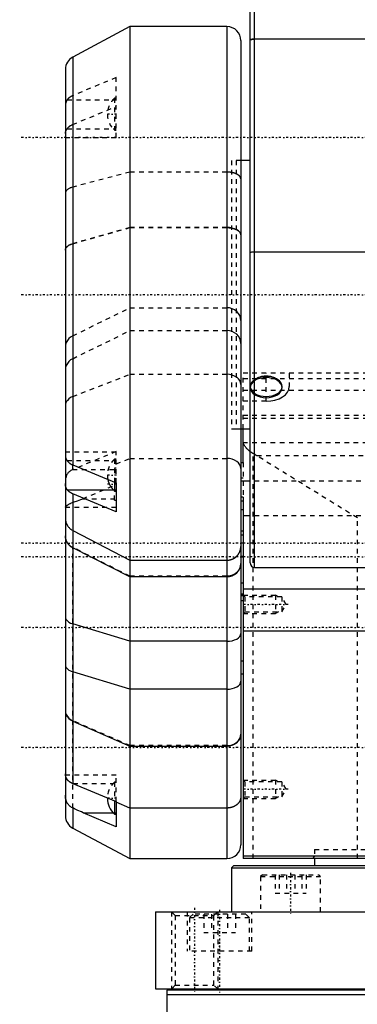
# Model space of a CAD drawing. Extents: x -109 to 109, y -1 to 737.
# Tile 2 of 12: x -109 to -36, y 166 to 380. Entities that reach past the tile are written whole.
import ezdxf

# ---------------------------------------------------------------- set-up
doc = ezdxf.new("R2010")
doc.units = 0
doc.linetypes.add('CENTER', pattern=[1.5, 0.45, -0.5, 0.05, -0.5])
doc.linetypes.add('DASHED', pattern=[2, 1, -1])
for name, color, linetype in [('AM_0', 7, 'CONTINUOUS'), ('AM_3', 7, 'DASHED'), ('AM_7', 7, 'CENTER')]:
    doc.layers.add(name, color=color, linetype=linetype)

msp = doc.modelspace()

# ---------------------------------------------------------------- linework, layer by layer
at = {"layer": 'AM_0', "color": 7, "linetype": 'CONTINUOUS'}
for p, q in [((-58, 261), (-58, 412)), ((-59, 262), (-59, 408.08)), ((-85, 378), (-97.41, 371.4)), ((-64, 378), (-85, 378)), ((-85, 378), (-85, 198)), ((-64, 378), (-64, 198)), ((-61, 375), (-61, 201)), ((58, 375.29), (-58, 375.29)), ((-97.41, 371.4), (-97.41, 283.18)), ((-99, 368.75), (-99, 207.25)), ((-59, 349), (-61, 349)), ((58, 329.23), (-58, 329.23)), ((-61, 291), (-59, 291)), ((-60.5, 283.68), (-60.5, 291)), ((-61, 283.68), (-60.5, 283.68)), ((-97.41, 283.18), (-88, 279.28)), ((-88.34, 279.42), (-88.34, 277.51)), ((-88, 279.28), (-88, 273.02)), ((-59, 279.68), (-61, 279.68)), ((-98.59, 277.81), (-88.66, 277.81)), ((-88.34, 277.51), (-88, 277.51)), ((-97.41, 276.93), (-97.41, 214.26)), ((-88, 273.02), (-97.41, 276.93)), ((-60.5, 276.23), (-61, 276.23)), ((-60.5, 276.23), (-60.5, 198)), ((-59, 272.18), (-60.5, 272.18)), ((-97.41, 269.01), (-85, 262.56)), ((-60.5, 267.95), (-61, 267.95)), ((-85, 258.99), (-97.41, 265.23)), ((-85, 262.56), (-64, 262.56)), ((-58, 261), (58, 261)), ((-64, 258.99), (-85, 258.99)), ((-60.5, 257.58), (-61, 257.58)), ((60.5, 256.27), (-60.5, 256.27)), ((-61, 255.12), (-60.5, 255.12)), ((-85, 245.01), (-97.41, 248.79)), ((60.5, 247.19), (-60.5, 247.19)), ((-64, 245.01), (-85, 245.01)), ((-60.5, 240.7), (-61, 240.7)), ((-85, 234.64), (-97.41, 238.42)), ((-61, 238), (-60.5, 238)), ((-64, 234.64), (-85, 234.64)), ((-97.41, 227.76), (-85, 222.36)), ((-85, 222.36), (-64, 222.36)), ((-97.41, 214.26), (-88, 210.37)), ((-97.41, 208.95), (-97.41, 204.6)), ((-88.34, 210.51), (-88.34, 207.62)), ((-88, 210.37), (-88, 204.9)), ((-85, 208.94), (-88, 210.21)), ((-64, 208.94), (-85, 208.94)), ((-95.15, 207.92), (-88.66, 207.92)), ((-88, 204.9), (-95.15, 207.92)), ((-88.34, 207.62), (-88, 207.62)), ((-97.41, 204.6), (-85, 198)), ((-10.43, 198.5), (-60.5, 198.5)), ((-85, 198), (-64, 198)), ((-62.5, 196.5), (-63, 196)), ((-63, 196), (-63, 186.5)), ((-63, 196), (-2, 196)), ((-62.5, 196.5), (-2, 196.5)), ((85, 198), (-60.5, 198)), ((-45, 198), (-45, 196.5)), ((-79.5, 186.5), (-79.5, 169.8)), ((-79.5, 186.5), (79.5, 186.5)), ((-79.5, 169.8), (79.5, 169.8)), ((-77, 169.5), (-77, 145)), ((77, 169.5), (-77, 169.5)), ((77, 168.5), (-77, 168.5)), ((-69.59, 169.8), (-69.59, 169.5)), ((-69.59, 169.8), (-69.59, 169.5)), ((-61.59, 169.5), (-61.59, 169.8))]:
    msp.add_line(p, q, dxfattribs=at)
for points in [[(-58, 375.29), (-58.2, 375.28), (-58.38, 375.27), (-58.56, 375.26), (-58.71, 375.24), (-58.83, 375.22), (-58.92, 375.19), (-58.98, 375.16), (-59, 375.13)], [(-58, 329.23), (-58.2, 329.23), (-58.38, 329.22), (-58.56, 329.2), (-58.71, 329.18), (-58.83, 329.16), (-58.92, 329.13), (-58.98, 329.1), (-59, 329.07)], [(-99, 267.74), (-98.95, 267.23), (-98.81, 266.74), (-98.57, 266.28), (-98.25, 265.86), (-97.86, 265.51), (-97.41, 265.23)], [(-64, 258.99), (-63.41, 259.05), (-62.85, 259.21), (-62.33, 259.47), (-61.88, 259.83), (-61.51, 260.26), (-61.23, 260.75), (-61.06, 261.28), (-61, 261.83)], [(-99, 250.31), (-98.95, 250), (-98.81, 249.7), (-98.57, 249.42), (-98.25, 249.17), (-97.86, 248.96), (-97.41, 248.79)], [(-64, 245.01), (-63.41, 245.04), (-62.85, 245.14), (-62.33, 245.3), (-61.88, 245.51), (-61.51, 245.77), (-61.23, 246.07), (-61.06, 246.39), (-61, 246.73)], [(-99, 239.94), (-98.95, 239.63), (-98.81, 239.33), (-98.57, 239.05), (-98.25, 238.8), (-97.86, 238.59), (-97.41, 238.42)], [(-64, 234.64), (-63.41, 234.67), (-62.85, 234.77), (-62.33, 234.93), (-61.88, 235.14), (-61.51, 235.4), (-61.23, 235.7), (-61.06, 236.02), (-61, 236.36)], [(-99, 229.93), (-98.95, 229.49), (-98.81, 229.06), (-98.57, 228.67), (-98.25, 228.31), (-97.86, 228), (-97.41, 227.76)], [(-64, 222.36), (-63.41, 222.4), (-62.85, 222.54), (-62.33, 222.77), (-61.88, 223.08), (-61.51, 223.45), (-61.23, 223.87), (-61.06, 224.33), (-61, 224.81)]]:
    msp.add_lwpolyline(points, dxfattribs=at)
for points in [[(-99, 285.1, 0), (-99, 285.07, 0), (-99, 285.02, 0), (-98.99, 284.97, 0), (-98.99, 284.95, 0), (-98.99, 284.92, 0), (-98.98, 284.87, 0), (-98.96, 284.82, 0), (-98.95, 284.76, 0), (-98.93, 284.71, 0), (-98.91, 284.65, 0), (-98.9, 284.63, 0), (-98.89, 284.6, 0), (-98.87, 284.54, 0), (-98.84, 284.48, 0), (-98.82, 284.43, 0), (-98.78, 284.37, 0), (-98.75, 284.31, 0), (-98.73, 284.28, 0), (-98.72, 284.25, 0), (-98.68, 284.19, 0), (-98.64, 284.14, 0), (-98.62, 284.11, 0)], [(-98.62, 284.11, 0), (-98.6, 284.07, 0), (-98.55, 284.01, 0), (-98.49, 283.95, 0), (-98.47, 283.91, 0), (-98.44, 283.88, 0), (-98.38, 283.82, 0), (-98.32, 283.76, 0), (-98.26, 283.71, 0), (-98.2, 283.65, 0), (-98.13, 283.6, 0), (-98.1, 283.58, 0), (-98.07, 283.55, 0), (-98, 283.5, 0), (-97.93, 283.45, 0), (-97.86, 283.41, 0), (-97.78, 283.36, 0), (-97.7, 283.32, 0), (-97.66, 283.3, 0), (-97.62, 283.27, 0), (-97.53, 283.23, 0), (-97.45, 283.2, 0), (-97.41, 283.18, 0)], [(-98.59, 277.81, 0), (-98.61, 277.84, 0), (-98.65, 277.9, 0), (-98.69, 277.97, 0), (-98.71, 278, 0), (-98.73, 278.03, 0), (-98.77, 278.1, 0), (-98.8, 278.17, 0), (-98.83, 278.24, 0), (-98.86, 278.31, 0), (-98.88, 278.38, 0), (-98.9, 278.42, 0), (-98.91, 278.45, 0), (-98.93, 278.53, 0), (-98.95, 278.61, 0), (-98.96, 278.68, 0), (-98.97, 278.76, 0), (-98.98, 278.84, 0), (-98.99, 278.88, 0), (-98.99, 278.92, 0), (-99, 279, 0), (-99, 279.09, 0), (-99, 279.13, 0)], [(-97.41, 276.93, 0), (-97.45, 276.95, 0), (-97.53, 276.98, 0), (-97.61, 277.02, 0), (-97.65, 277.04, 0), (-97.69, 277.06, 0), (-97.76, 277.11, 0), (-97.84, 277.15, 0), (-97.91, 277.19, 0), (-97.98, 277.24, 0), (-98.05, 277.29, 0), (-98.08, 277.31, 0), (-98.11, 277.33, 0), (-98.17, 277.38, 0), (-98.23, 277.43, 0), (-98.29, 277.49, 0), (-98.35, 277.54, 0), (-98.41, 277.6, 0), (-98.43, 277.63, 0), (-98.46, 277.66, 0), (-98.51, 277.72, 0), (-98.56, 277.78, 0), (-98.59, 277.81, 0)], [(-99, 271.61, 0), (-99, 271.52, 0), (-98.99, 271.34, 0), (-98.97, 271.17, 0), (-98.95, 271.08, 0), (-98.93, 271, 0), (-98.89, 270.82, 0), (-98.84, 270.66, 0), (-98.77, 270.49, 0), (-98.7, 270.33, 0), (-98.62, 270.17, 0), (-98.57, 270.1, 0), (-98.52, 270.02, 0), (-98.42, 269.88, 0), (-98.31, 269.74, 0), (-98.19, 269.6, 0), (-98.07, 269.48, 0), (-97.93, 269.36, 0), (-97.86, 269.3, 0), (-97.79, 269.25, 0), (-97.64, 269.15, 0), (-97.49, 269.06, 0), (-97.41, 269.01, 0)], [(-64, 262.56, 0), (-63.98, 262.56, 0), (-63.93, 262.56, 0), (-63.89, 262.56, 0), (-63.87, 262.57, 0), (-63.85, 262.57, 0), (-63.8, 262.57, 0), (-63.76, 262.57, 0), (-63.72, 262.58, 0), (-63.67, 262.58, 0), (-63.63, 262.59, 0), (-63.61, 262.59, 0), (-63.59, 262.59, 0), (-63.54, 262.6, 0), (-63.5, 262.6, 0), (-63.46, 262.61, 0), (-63.41, 262.62, 0), (-63.37, 262.63, 0), (-63.35, 262.63, 0), (-63.33, 262.64, 0), (-63.29, 262.65, 0), (-63.24, 262.66, 0), (-63.22, 262.66, 0), (-63.2, 262.67, 0), (-63.16, 262.68, 0), (-63.12, 262.69, 0), (-63.1, 262.7, 0), (-63.08, 262.71, 0), (-63.03, 262.72, 0), (-62.99, 262.73, 0), (-62.95, 262.75, 0), (-62.91, 262.76, 0), (-62.87, 262.78, 0), (-62.85, 262.79, 0), (-62.83, 262.79, 0), (-62.79, 262.81, 0), (-62.75, 262.83, 0), (-62.71, 262.85, 0), (-62.67, 262.87, 0), (-62.63, 262.89, 0), (-62.61, 262.9, 0), (-62.59, 262.91, 0), (-62.55, 262.93, 0), (-62.52, 262.95, 0), (-62.48, 262.97, 0), (-62.44, 262.99, 0), (-62.4, 263.01, 0), (-62.39, 263.02, 0), (-62.37, 263.03, 0), (-62.33, 263.06, 0), (-62.29, 263.08, 0), (-62.26, 263.11, 0), (-62.22, 263.13, 0), (-62.19, 263.16, 0), (-62.17, 263.17, 0), (-62.15, 263.18, 0), (-62.12, 263.21, 0), (-62.09, 263.24, 0), (-62.05, 263.26, 0), (-62.02, 263.29, 0), (-61.99, 263.32, 0), (-61.97, 263.33, 0), (-61.95, 263.35, 0), (-61.92, 263.38, 0), (-61.89, 263.41, 0), (-61.88, 263.42, 0), (-61.86, 263.44, 0), (-61.83, 263.47, 0), (-61.8, 263.5, 0), (-61.79, 263.52, 0), (-61.77, 263.53, 0), (-61.74, 263.56, 0), (-61.71, 263.6, 0), (-61.69, 263.63, 0), (-61.66, 263.66, 0), (-61.63, 263.7, 0), (-61.62, 263.71, 0), (-61.6, 263.73, 0), (-61.58, 263.76, 0), (-61.55, 263.8, 0), (-61.53, 263.83, 0), (-61.5, 263.87, 0), (-61.48, 263.9, 0), (-61.47, 263.92, 0), (-61.46, 263.94, 0), (-61.43, 263.98, 0), (-61.41, 264.01, 0), (-61.39, 264.05, 0), (-61.37, 264.09, 0), (-61.35, 264.12, 0), (-61.34, 264.14, 0), (-61.33, 264.16, 0), (-61.31, 264.2, 0), (-61.29, 264.24, 0), (-61.27, 264.28, 0), (-61.25, 264.32, 0), (-61.24, 264.35, 0), (-61.23, 264.37, 0), (-61.22, 264.39, 0), (-61.2, 264.43, 0), (-61.19, 264.47, 0), (-61.17, 264.51, 0), (-61.16, 264.55, 0), (-61.14, 264.59, 0), (-61.14, 264.61, 0), (-61.13, 264.64, 0), (-61.12, 264.68, 0), (-61.11, 264.72, 0), (-61.1, 264.74, 0), (-61.1, 264.76, 0), (-61.09, 264.8, 0), (-61.08, 264.84, 0), (-61.07, 264.86, 0), (-61.07, 264.88, 0), (-61.06, 264.92, 0), (-61.05, 264.97, 0), (-61.04, 265.01, 0), (-61.03, 265.05, 0), (-61.03, 265.09, 0), (-61.03, 265.11, 0), (-61.02, 265.13, 0), (-61.02, 265.18, 0), (-61.01, 265.22, 0), (-61.01, 265.26, 0), (-61.01, 265.3, 0), (-61, 265.35, 0), (-61, 265.37, 0), (-61, 265.39, 0), (-61, 265.43, 0), (-61, 265.47, 0), (-61, 265.49, 0)], [(-98.27, 214.77, 0), (-98.31, 214.8, 0), (-98.38, 214.88, 0), (-98.45, 214.96, 0), (-98.49, 214.99, 0), (-98.52, 215.03, 0), (-98.58, 215.11, 0), (-98.64, 215.2, 0), (-98.69, 215.28, 0), (-98.74, 215.37, 0), (-98.79, 215.45, 0), (-98.81, 215.5, 0), (-98.83, 215.54, 0), (-98.87, 215.63, 0), (-98.9, 215.73, 0), (-98.93, 215.82, 0), (-98.95, 215.91, 0), (-98.97, 216, 0), (-98.98, 216.05, 0), (-98.99, 216.1, 0), (-98.99, 216.19, 0), (-99, 216.29, 0), (-99, 216.34, 0)], [(-99, 215.83, 0), (-99, 215.81, 0), (-99, 215.76, 0), (-98.99, 215.72, 0), (-98.98, 215.69, 0), (-98.98, 215.67, 0), (-98.96, 215.62, 0), (-98.94, 215.56, 0), (-98.91, 215.51, 0), (-98.88, 215.45, 0), (-98.85, 215.39, 0), (-98.83, 215.36, 0), (-98.81, 215.33, 0), (-98.76, 215.26, 0), (-98.71, 215.2, 0), (-98.66, 215.13, 0), (-98.6, 215.07, 0), (-98.53, 215, 0), (-98.5, 214.97, 0), (-98.46, 214.93, 0), (-98.39, 214.87, 0), (-98.31, 214.8, 0), (-98.27, 214.77, 0)], [(-98.27, 214.77, 0), (-98.25, 214.75, 0), (-98.21, 214.72, 0), (-98.17, 214.69, 0), (-98.15, 214.67, 0), (-98.13, 214.66, 0), (-98.08, 214.63, 0), (-98.04, 214.6, 0), (-97.99, 214.57, 0), (-97.94, 214.54, 0), (-97.9, 214.51, 0), (-97.87, 214.5, 0), (-97.85, 214.48, 0), (-97.8, 214.45, 0), (-97.75, 214.43, 0), (-97.7, 214.4, 0), (-97.65, 214.37, 0), (-97.6, 214.35, 0), (-97.57, 214.34, 0), (-97.54, 214.32, 0), (-97.49, 214.3, 0), (-97.44, 214.28, 0), (-97.41, 214.26, 0)], [(-97.41, 208.95, 0), (-97.49, 208.99, 0), (-97.65, 209.08, 0), (-97.81, 209.18, 0), (-97.88, 209.24, 0), (-97.95, 209.29, 0), (-98.09, 209.41, 0), (-98.22, 209.54, 0), (-98.35, 209.68, 0), (-98.46, 209.83, 0), (-98.52, 209.92, 0), (-98.53, 209.94, 0), (-98.55, 209.97, 0), (-98.56, 209.98, 0), (-98.57, 210, 0), (-98.58, 210.02, 0), (-98.6, 210.05, 0), (-98.61, 210.06, 0), (-98.61, 210.08, 0), (-98.63, 210.1, 0), (-98.64, 210.13, 0), (-98.65, 210.14, 0), (-98.66, 210.16, 0), (-98.67, 210.19, 0), (-98.69, 210.21, 0), (-98.7, 210.24, 0), (-98.71, 210.27, 0), (-98.72, 210.3, 0), (-98.73, 210.31, 0), (-98.74, 210.33, 0), (-98.75, 210.36, 0), (-98.76, 210.39, 0), (-98.77, 210.41, 0), (-98.78, 210.44, 0), (-98.8, 210.47, 0), (-98.8, 210.49, 0), (-98.81, 210.5, 0), (-98.82, 210.53, 0), (-98.83, 210.56, 0), (-98.86, 210.67, 0), (-98.91, 210.85, 0), (-98.95, 211.03, 0), (-98.96, 211.12, 0), (-98.97, 211.22, 0), (-98.99, 211.41, 0), (-99, 211.6, 0), (-99, 211.69, 0)], [(-61, 211.34, 0), (-61, 211.32, 0), (-61, 211.29, 0), (-61, 211.25, 0), (-61, 211.23, 0), (-61, 211.22, 0), (-61.01, 211.18, 0), (-61.01, 211.15, 0), (-61.01, 211.11, 0), (-61.02, 211.08, 0), (-61.02, 211.04, 0), (-61.03, 211.03, 0), (-61.03, 211.01, 0), (-61.03, 210.97, 0), (-61.04, 210.94, 0), (-61.05, 210.91, 0), (-61.06, 210.87, 0), (-61.07, 210.84, 0), (-61.07, 210.82, 0), (-61.08, 210.8, 0), (-61.09, 210.77, 0), (-61.1, 210.74, 0), (-61.1, 210.72, 0), (-61.11, 210.7, 0), (-61.12, 210.67, 0), (-61.13, 210.63, 0), (-61.14, 210.62, 0), (-61.15, 210.6, 0), (-61.16, 210.57, 0), (-61.17, 210.53, 0), (-61.19, 210.5, 0), (-61.2, 210.47, 0), (-61.22, 210.44, 0), (-61.23, 210.42, 0), (-61.24, 210.4, 0), (-61.25, 210.37, 0), (-61.27, 210.34, 0), (-61.29, 210.31, 0), (-61.31, 210.28, 0), (-61.33, 210.25, 0), (-61.34, 210.23, 0), (-61.35, 210.21, 0), (-61.37, 210.18, 0), (-61.39, 210.15, 0), (-61.41, 210.12, 0), (-61.44, 210.09, 0), (-61.46, 210.06, 0), (-61.47, 210.05, 0), (-61.48, 210.03, 0), (-61.51, 210.01, 0), (-61.53, 209.98, 0), (-61.55, 209.95, 0), (-61.58, 209.92, 0), (-61.61, 209.89, 0), (-61.62, 209.88, 0), (-61.63, 209.86, 0), (-61.66, 209.84, 0), (-61.69, 209.81, 0), (-61.72, 209.78, 0), (-61.74, 209.76, 0), (-61.77, 209.73, 0), (-61.79, 209.72, 0), (-61.8, 209.7, 0), (-61.83, 209.68, 0), (-61.86, 209.65, 0), (-61.88, 209.64, 0), (-61.89, 209.63, 0), (-61.93, 209.6, 0), (-61.96, 209.58, 0), (-61.97, 209.57, 0), (-61.99, 209.56, 0), (-62.02, 209.53, 0), (-62.05, 209.51, 0), (-62.09, 209.49, 0), (-62.12, 209.47, 0), (-62.16, 209.44, 0), (-62.17, 209.43, 0), (-62.19, 209.42, 0), (-62.23, 209.4, 0), (-62.26, 209.38, 0), (-62.3, 209.36, 0), (-62.33, 209.34, 0), (-62.37, 209.32, 0), (-62.39, 209.31, 0), (-62.41, 209.3, 0), (-62.44, 209.29, 0), (-62.48, 209.27, 0), (-62.52, 209.25, 0), (-62.56, 209.23, 0), (-62.59, 209.22, 0), (-62.61, 209.21, 0), (-62.63, 209.2, 0), (-62.67, 209.19, 0), (-62.71, 209.17, 0), (-62.75, 209.16, 0), (-62.79, 209.14, 0), (-62.83, 209.13, 0), (-62.85, 209.12, 0), (-62.87, 209.11, 0), (-62.91, 209.1, 0), (-62.95, 209.09, 0), (-62.99, 209.08, 0), (-63.04, 209.06, 0), (-63.08, 209.05, 0), (-63.1, 209.05, 0), (-63.12, 209.04, 0), (-63.16, 209.03, 0), (-63.2, 209.02, 0), (-63.22, 209.02, 0), (-63.24, 209.01, 0), (-63.29, 209.01, 0), (-63.33, 209, 0), (-63.35, 208.99, 0), (-63.37, 208.99, 0), (-63.41, 208.98, 0), (-63.46, 208.98, 0), (-63.5, 208.97, 0), (-63.54, 208.97, 0), (-63.59, 208.96, 0), (-63.61, 208.96, 0), (-63.63, 208.96, 0), (-63.67, 208.95, 0), (-63.72, 208.95, 0), (-63.76, 208.94, 0), (-63.8, 208.94, 0), (-63.85, 208.94, 0), (-63.87, 208.94, 0), (-63.89, 208.94, 0), (-63.93, 208.94, 0), (-63.98, 208.94, 0), (-64, 208.94, 0)], [(-95.15, 207.92, 0), (-95.53, 208.09, 0), (-96.3, 208.43, 0), (-97.04, 208.77, 0), (-97.41, 208.95, 0)]]:
    msp.add_polyline3d(points, dxfattribs=at)
for centre, radius, start, end in [((-64, 375), 3, 0, 90), ((-96, 368.75), 3, 118, 180), ((-85.3, 280.96), 4.6, 191.7477, 228.6338), ((-58, 262), 1, 180, 270), ((-85.3, 211.07), 4.6, 178.9046, 179.9713), ((-85.3, 211.07), 4.6, 180.0287, 228.6338), ((-96, 207.25), 3, 180, 242), ((-64, 201), 3, 270, 0)]:
    msp.add_arc(centre, radius, start, end, dxfattribs=at)
at = {"layer": 'AM_3', "color": 6, "linetype": 'DASHED'}
for p, q in [((58, 375.28), (-58, 375.28)), ((-88, 366.98), (-97.41, 363.07)), ((-88, 354.04), (-88, 366.98)), ((-98.59, 362.19), (-88, 362.19)), ((-88, 362.49), (-88.34, 362.49)), ((-88.34, 362.49), (-88.34, 355.59)), ((-97.41, 356.82), (-88, 360.72)), ((-98.62, 355.89), (-88, 355.89)), ((-99, 354.04), (-88, 354.04)), ((-88.34, 355.59), (-88, 355.59)), ((-61, 349), (-63, 349)), ((-63, 349), (-63, 291)), ((-61, 349), (-62, 349)), ((-62, 349), (-62, 291)), ((-85, 346.53), (-97.41, 343.27)), ((-64, 346.53), (-85, 346.53)), ((-85, 334.54), (-97.41, 331.04)), ((-97.41, 331.03), (-85, 334.53)), ((-64, 334.54), (-85, 334.54)), ((-85, 334.53), (-64, 334.53)), ((-97.41, 311.11), (-85, 317.18)), ((-85, 317.18), (-64, 317.18)), ((-97.41, 306.16), (-85, 312.23)), ((-85, 312.23), (-64, 312.23)), ((-97.41, 297.95), (-85, 302.78)), ((-85, 302.78), (-64, 302.78)), ((-60.5, 291), (-60.5, 303)), ((60.5, 303), (-60.5, 303)), ((-55.5, 296.96), (-55.5, 303)), ((-50.5, 303), (-50.5, 300.11)), ((60.5, 301.8), (-60.5, 301.8)), ((60.5, 299.3), (-60.5, 299.3)), ((-58.95, 300.15), (-58.95, 299.89)), ((-52.05, 299.89), (-52.05, 300.15)), ((-55.5, 296.96), (-60.5, 296.96)), ((-60.5, 293.95), (60.5, 293.95)), ((60.5, 293.23), (-60.5, 293.23)), ((-63, 291), (-61, 291)), ((-62, 291), (-61, 291)), ((60.45, 287.94), (-60.45, 287.94)), ((-88, 285.96), (-99, 285.96)), ((-88, 286.06), (-97.44, 282.15)), ((-88, 279.28), (-88, 286.06)), ((-58.31, 198), (-58.31, 285.62)), ((-98.62, 284.11), (-88, 284.11)), ((-88, 284.41), (-88.34, 284.41)), ((-88.34, 284.41), (-88.34, 279.42)), ((-88, 283.4), (-85, 284.57)), ((-85, 284.57), (-64, 284.57)), ((-60.5, 283.68), (-60.5, 276.23)), ((57.51, 285.14), (-57.51, 285.14)), ((-35.75, 271.71), (-57.51, 285.14)), ((-97.44, 282.15), (-88, 282.15)), ((-97.41, 282.16), (-97.41, 283.18)), ((-88, 282.45), (-88.34, 282.45)), ((-61, 280.36), (-60.5, 280.36)), ((61, 279.68), (-59, 279.68)), ((-95.25, 275.85), (-88, 278.92)), ((-88.66, 277.81), (-88, 277.81)), ((-88.34, 275.55), (-88.34, 277.51)), ((-95.25, 275.85), (-88, 275.85)), ((-88.34, 275.55), (-88, 275.55)), ((-61, 275.41), (-60.5, 275.41)), ((-99, 274), (-88, 274)), ((-61, 273.52), (-60.5, 273.52)), ((59, 272.18), (-59, 272.18)), ((-35.75, 198), (-35.75, 271.71)), ((-60.5, 268.85), (-61, 268.85)), ((-85, 259.07), (-97.41, 265.32)), ((-97.41, 208.95), (-97.41, 265.23)), ((-60.5, 266.21), (-61, 266.21)), ((-61, 263.4), (-60.5, 263.4)), ((-61, 263.31), (-60.5, 263.31)), ((-64, 259.07), (-85, 259.07)), ((-61, 255.31), (-60.5, 255.31)), ((-60.5, 255.2), (-61, 255.2)), ((-60.5, 254.82), (-61, 254.82)), ((-61, 253.82), (-60.5, 253.82)), ((-60.12, 254.62), (-60.5, 255)), ((-60.5, 255), (-53.5, 255)), ((-52.1, 254.62), (-60.12, 254.62)), ((-60.12, 254.62), (-60.12, 251.38)), ((-52.84, 254.62), (-53.5, 255)), ((-53.5, 255), (-53.5, 251)), ((-51.16, 253), (-52.1, 254.62)), ((-52.1, 254.62), (-52.1, 251.38)), ((-60.5, 251), (-60.12, 251.38)), ((-60.12, 251.38), (-52.1, 251.38)), ((-52.84, 251.38), (-53.5, 251)), ((-52.1, 251.38), (-51.16, 253)), ((-60.5, 251), (-53.5, 251)), ((-85, 222.44), (-97.41, 227.84)), ((-64, 222.44), (-85, 222.44)), ((-88, 216.07), (-99, 216.07)), ((-88, 210.37), (-88, 216.07)), ((-97.29, 214.22), (-88, 214.22)), ((-88, 214.52), (-88.34, 214.52)), ((-88.34, 214.52), (-88.34, 210.51)), ((-60.12, 214.62), (-60.5, 215)), ((-60.5, 215), (-53.5, 215)), ((-52.1, 214.62), (-60.12, 214.62)), ((-60.12, 214.62), (-60.12, 211.38)), ((-52.84, 214.62), (-53.5, 215)), ((-53.5, 215), (-53.5, 211)), ((-51.16, 213), (-52.1, 214.62)), ((-52.1, 214.62), (-52.1, 211.38)), ((-60.5, 211), (-60.12, 211.38)), ((-60.5, 211), (-53.5, 211)), ((-60.12, 211.38), (-52.1, 211.38)), ((-52.84, 211.38), (-53.5, 211)), ((-52.1, 211.38), (-51.16, 213)), ((-88.66, 207.92), (-88, 207.92)), ((-45, 198.5), (-45.5, 198)), ((-45, 200), (45, 200)), ((-45, 200), (-45, 198)), ((-45, 200), (45, 200)), ((-56.3, 194.5), (-56.7, 194.1)), ((-56.7, 194.1), (-56.7, 186.5)), ((-56.7, 194.1), (-43.7, 194.1)), ((-56.3, 194.5), (-44.1, 194.5)), ((-53.55, 194.5), (-53.55, 190.5)), ((-52.65, 194.5), (-52.65, 190.5)), ((-51.1, 194.5), (-51.1, 190.5)), ((-49.31, 194.5), (-49.31, 190.5)), ((-47.76, 194.5), (-47.76, 190.5)), ((-46.86, 194.5), (-46.86, 190.5)), ((-43.7, 194.1), (-44.1, 194.5)), ((-43.7, 186.5), (-43.7, 194.1)), ((-53.55, 190.5), (-46.86, 190.5)), ((-76, 186.5), (-75.19, 185.69)), ((-76, 186.5), (-76, 169.8)), ((-75.19, 185.69), (-75.19, 170.61)), ((-75.19, 185.69), (-66.81, 185.69)), ((-72.6, 186.5), (-72.6, 178)), ((-72.6, 186.5), (-72.6, 178)), ((-71.3, 186), (-72.1, 185.2)), ((-71.3, 186), (-72.1, 185.2)), ((-59.9, 186), (-71.3, 186)), ((-69.03, 186), (-69.03, 182)), ((-69.03, 186), (-69.03, 182)), ((-67.31, 186), (-67.31, 182)), ((-67.31, 186), (-67.31, 182)), ((-66.81, 185.69), (-66, 186.5)), ((-66.81, 170.61), (-66.81, 185.69)), ((-66, 186.5), (-66, 169.8)), ((-63.89, 186), (-63.89, 182)), ((-63.88, 186), (-63.88, 182)), ((-62.17, 186), (-62.17, 182)), ((-62.17, 186), (-62.17, 182)), ((-59.1, 185.2), (-59.9, 186)), ((-59.1, 185.2), (-59.9, 186)), ((-58.6, 178), (-58.6, 186.5)), ((-58.6, 178), (-58.6, 186.5)), ((-72.1, 185.2), (-72.1, 178)), ((-72.1, 185.2), (-72.1, 178)), ((-59.1, 185.2), (-72.1, 185.2)), ((-59.1, 178), (-59.1, 185.2)), ((-59.1, 178), (-59.1, 185.2)), ((-69.03, 182), (-62.17, 182)), ((-58.6, 178), (-72.6, 178)), ((-75.19, 170.61), (-76, 169.8)), ((-75.19, 170.61), (-66.81, 170.61)), ((-66, 169.8), (-66.81, 170.61)), ((-61.59, 169.5), (-61.59, 169.8))]:
    msp.add_line(p, q, dxfattribs=at)
for points in [[(-61, 332.95), (-61.06, 333.26), (-61.23, 333.56), (-61.51, 333.83), (-61.88, 334.07), (-62.33, 334.27), (-62.85, 334.42), (-63.41, 334.51), (-64, 334.54)], [(-97.41, 331.04), (-97.86, 330.89), (-98.25, 330.69), (-98.57, 330.46), (-98.81, 330.2), (-98.95, 329.92), (-99, 329.64)], [(-61, 314.42), (-61.06, 314.96), (-61.23, 315.48), (-61.51, 315.95), (-61.88, 316.37), (-62.33, 316.72), (-62.85, 316.97), (-63.41, 317.13), (-64, 317.18)], [(-97.41, 311.11), (-97.86, 310.84), (-98.25, 310.49), (-98.57, 310.09), (-98.81, 309.64), (-98.95, 309.17), (-99, 308.67)], [(-61, 309.47), (-61.06, 310.01), (-61.23, 310.53), (-61.51, 311.01), (-61.88, 311.43), (-62.33, 311.77), (-62.85, 312.02), (-63.41, 312.18), (-64, 312.23)], [(-97.41, 306.16), (-97.86, 305.89), (-98.25, 305.55), (-98.57, 305.15), (-98.81, 304.7), (-98.95, 304.22), (-99, 303.72)], [(-61, 300.58), (-61.06, 301.01), (-61.23, 301.42), (-61.51, 301.8), (-61.88, 302.13), (-62.33, 302.41), (-62.85, 302.61), (-63.41, 302.73), (-64, 302.78)], [(-57.92, 301.69), (-58.35, 301.37), (-58.68, 300.99), (-58.88, 300.58), (-58.95, 300.16), (-58.89, 299.73), (-58.69, 299.32), (-58.38, 298.95), (-57.95, 298.62), (-57.42, 298.34), (-56.82, 298.14), (-56.18, 298.02), (-55.5, 297.98)], [(-55.5, 297.98), (-54.83, 298.02), (-54.18, 298.14), (-53.59, 298.34), (-53.06, 298.61), (-52.64, 298.94), (-52.32, 299.31), (-52.12, 299.72), (-52.05, 300.14), (-52.11, 300.56), (-52.31, 300.97), (-52.62, 301.34), (-53.05, 301.67), (-53.57, 301.95), (-54.16, 302.15), (-54.81, 302.27), (-55.48, 302.32), (-56.15, 302.28), (-56.8, 302.16), (-57.39, 301.96), (-57.92, 301.69)], [(-55.5, 296.96), (-54.52, 297.02), (-53.59, 297.2), (-52.72, 297.49), (-51.96, 297.88), (-51.34, 298.36), (-50.88, 298.9), (-50.6, 299.5), (-50.5, 300.11)], [(-97.41, 297.95), (-97.86, 297.74), (-98.25, 297.46), (-98.57, 297.14), (-98.81, 296.79), (-98.95, 296.41), (-99, 296.01)], [(-61, 282.37), (-61.06, 282.8), (-61.23, 283.21), (-61.51, 283.59), (-61.88, 283.93), (-62.33, 284.2), (-62.85, 284.4), (-63.41, 284.53), (-64, 284.57)], [(-99, 230.01), (-98.95, 229.57), (-98.81, 229.15), (-98.57, 228.75), (-98.25, 228.39), (-97.86, 228.09), (-97.41, 227.84)], [(-64, 222.44), (-63.41, 222.49), (-62.85, 222.63), (-62.33, 222.85), (-61.88, 223.16), (-61.51, 223.53), (-61.23, 223.96), (-61.06, 224.42), (-61, 224.9)]]:
    msp.add_lwpolyline(points, dxfattribs=at)
msp.add_lwpolyline([(-58.95, 299.89), (-58.88, 299.47), (-58.69, 299.06), (-58.37, 298.69), (-57.94, 298.36), (-57.42, 298.09), (-56.82, 297.89), (-56.17, 297.76), (-55.5, 297.72), (-54.83, 297.76), (-54.18, 297.89), (-53.58, 298.09), (-53.06, 298.36), (-52.63, 298.69), (-52.31, 299.06), (-52.12, 299.47), (-52.05, 299.89), (-52.12, 300.32), (-52.31, 300.72), (-52.63, 301.1), (-53.06, 301.43), (-53.58, 301.7), (-54.18, 301.9), (-54.83, 302.02), (-55.5, 302.06), (-56.17, 302.02), (-56.82, 301.9), (-57.42, 301.7), (-57.94, 301.43), (-58.37, 301.1), (-58.69, 300.72), (-58.88, 300.32)], close=True, dxfattribs=at)
for points in [[(-58, 375.28, 0), (-58.01, 375.28, 0), (-58.02, 375.28, 0), (-58.03, 375.28, 0), (-58.04, 375.28, 0), (-58.05, 375.28, 0), (-58.06, 375.28, 0), (-58.08, 375.28, 0), (-58.09, 375.28, 0), (-58.11, 375.28, 0), (-58.12, 375.28, 0), (-58.13, 375.28, 0), (-58.14, 375.28, 0), (-58.15, 375.28, 0), (-58.17, 375.28, 0), (-58.18, 375.28, 0), (-58.2, 375.28, 0), (-58.21, 375.28, 0), (-58.22, 375.28, 0), (-58.22, 375.28, 0), (-58.24, 375.28, 0), (-58.25, 375.28, 0), (-58.26, 375.28, 0), (-58.27, 375.28, 0), (-58.28, 375.28, 0), (-58.3, 375.28, 0), (-58.3, 375.28, 0), (-58.31, 375.28, 0), (-58.32, 375.27, 0), (-58.34, 375.27, 0), (-58.35, 375.27, 0), (-58.36, 375.27, 0), (-58.38, 375.27, 0), (-58.38, 375.27, 0), (-58.39, 375.27, 0), (-58.4, 375.27, 0), (-58.41, 375.27, 0), (-58.43, 375.27, 0), (-58.44, 375.27, 0), (-58.45, 375.27, 0), (-58.46, 375.27, 0), (-58.47, 375.26, 0), (-58.48, 375.26, 0), (-58.49, 375.26, 0), (-58.5, 375.26, 0), (-58.52, 375.26, 0), (-58.53, 375.26, 0), (-58.54, 375.26, 0), (-58.54, 375.26, 0), (-58.56, 375.26, 0), (-58.57, 375.26, 0), (-58.58, 375.25, 0), (-58.59, 375.25, 0), (-58.6, 375.25, 0), (-58.61, 375.25, 0), (-58.62, 375.25, 0), (-58.63, 375.25, 0), (-58.64, 375.25, 0), (-58.65, 375.25, 0), (-58.66, 375.24, 0), (-58.67, 375.24, 0), (-58.68, 375.24, 0), (-58.68, 375.24, 0), (-58.69, 375.24, 0), (-58.7, 375.24, 0), (-58.71, 375.24, 0), (-58.71, 375.24, 0), (-58.72, 375.23, 0), (-58.73, 375.23, 0), (-58.74, 375.23, 0), (-58.74, 375.23, 0), (-58.75, 375.23, 0), (-58.76, 375.23, 0), (-58.77, 375.23, 0), (-58.78, 375.22, 0), (-58.79, 375.22, 0), (-58.79, 375.22, 0), (-58.8, 375.22, 0), (-58.81, 375.22, 0), (-58.81, 375.22, 0), (-58.82, 375.22, 0), (-58.83, 375.21, 0), (-58.84, 375.21, 0), (-58.84, 375.21, 0), (-58.85, 375.21, 0), (-58.86, 375.21, 0), (-58.86, 375.21, 0), (-58.87, 375.2, 0), (-58.88, 375.2, 0), (-58.88, 375.2, 0), (-58.89, 375.2, 0), (-58.89, 375.2, 0), (-58.9, 375.2, 0), (-58.9, 375.19, 0), (-58.91, 375.19, 0), (-58.92, 375.19, 0), (-58.92, 375.19, 0), (-58.92, 375.19, 0), (-58.93, 375.19, 0), (-58.93, 375.18, 0), (-58.94, 375.18, 0), (-58.94, 375.18, 0), (-58.95, 375.18, 0), (-58.95, 375.18, 0), (-58.95, 375.17, 0), (-58.96, 375.17, 0), (-58.96, 375.17, 0), (-58.96, 375.17, 0), (-58.97, 375.17, 0), (-58.97, 375.17, 0), (-58.97, 375.16, 0), (-58.97, 375.16, 0), (-58.98, 375.16, 0), (-58.98, 375.16, 0), (-58.98, 375.16, 0), (-58.98, 375.15, 0), (-58.99, 375.15, 0), (-58.99, 375.15, 0), (-58.99, 375.15, 0), (-58.99, 375.15, 0), (-58.99, 375.15, 0), (-58.99, 375.14, 0), (-59, 375.14, 0), (-59, 375.14, 0), (-59, 375.14, 0), (-59, 375.13, 0), (-59, 375.13, 0), (-59, 375.13, 0), (-59, 375.13, 0), (-59, 375.13, 0), (-59, 375.13, 0)], [(-59, 375.13, 0), (-59, 375.13, 0), (-59, 375.13, 0), (-59, 375.13, 0), (-59, 375.13, 0), (-59, 375.13, 0), (-59, 375.14, 0), (-59, 375.14, 0), (-59, 375.14, 0), (-58.99, 375.14, 0), (-58.99, 375.15, 0), (-58.99, 375.15, 0), (-58.99, 375.15, 0), (-58.99, 375.15, 0), (-58.99, 375.15, 0), (-58.98, 375.15, 0), (-58.98, 375.16, 0), (-58.98, 375.16, 0), (-58.98, 375.16, 0), (-58.97, 375.16, 0), (-58.97, 375.16, 0), (-58.97, 375.17, 0), (-58.97, 375.17, 0), (-58.96, 375.17, 0), (-58.96, 375.17, 0), (-58.96, 375.17, 0), (-58.95, 375.17, 0), (-58.95, 375.18, 0), (-58.95, 375.18, 0), (-58.94, 375.18, 0), (-58.94, 375.18, 0), (-58.93, 375.18, 0), (-58.93, 375.19, 0), (-58.92, 375.19, 0), (-58.92, 375.19, 0), (-58.92, 375.19, 0), (-58.91, 375.19, 0), (-58.9, 375.19, 0), (-58.9, 375.2, 0), (-58.89, 375.2, 0), (-58.89, 375.2, 0), (-58.88, 375.2, 0), (-58.88, 375.2, 0), (-58.87, 375.2, 0), (-58.86, 375.21, 0), (-58.86, 375.21, 0), (-58.85, 375.21, 0), (-58.84, 375.21, 0), (-58.84, 375.21, 0), (-58.83, 375.21, 0), (-58.82, 375.22, 0), (-58.81, 375.22, 0), (-58.81, 375.22, 0), (-58.8, 375.22, 0), (-58.79, 375.22, 0), (-58.79, 375.22, 0), (-58.78, 375.22, 0), (-58.77, 375.23, 0), (-58.76, 375.23, 0), (-58.75, 375.23, 0), (-58.74, 375.23, 0), (-58.74, 375.23, 0), (-58.73, 375.23, 0), (-58.72, 375.23, 0), (-58.71, 375.24, 0), (-58.71, 375.24, 0), (-58.7, 375.24, 0), (-58.69, 375.24, 0), (-58.68, 375.24, 0), (-58.68, 375.24, 0), (-58.67, 375.24, 0), (-58.66, 375.24, 0), (-58.65, 375.25, 0), (-58.64, 375.25, 0), (-58.63, 375.25, 0), (-58.62, 375.25, 0), (-58.61, 375.25, 0), (-58.6, 375.25, 0), (-58.59, 375.25, 0), (-58.58, 375.25, 0), (-58.57, 375.26, 0), (-58.56, 375.26, 0), (-58.54, 375.26, 0), (-58.54, 375.26, 0), (-58.53, 375.26, 0), (-58.52, 375.26, 0), (-58.5, 375.26, 0), (-58.49, 375.26, 0), (-58.48, 375.26, 0), (-58.47, 375.26, 0), (-58.46, 375.27, 0), (-58.45, 375.27, 0), (-58.44, 375.27, 0), (-58.43, 375.27, 0), (-58.41, 375.27, 0), (-58.4, 375.27, 0), (-58.39, 375.27, 0), (-58.38, 375.27, 0), (-58.38, 375.27, 0), (-58.36, 375.27, 0), (-58.35, 375.27, 0), (-58.34, 375.27, 0), (-58.32, 375.27, 0), (-58.31, 375.28, 0), (-58.3, 375.28, 0), (-58.3, 375.28, 0), (-58.28, 375.28, 0), (-58.27, 375.28, 0), (-58.26, 375.28, 0), (-58.25, 375.28, 0), (-58.24, 375.28, 0), (-58.22, 375.28, 0), (-58.22, 375.28, 0), (-58.21, 375.28, 0), (-58.2, 375.28, 0), (-58.18, 375.28, 0), (-58.17, 375.28, 0), (-58.15, 375.28, 0), (-58.14, 375.28, 0), (-58.13, 375.28, 0), (-58.12, 375.28, 0), (-58.11, 375.28, 0), (-58.09, 375.28, 0), (-58.08, 375.28, 0), (-58.06, 375.28, 0), (-58.05, 375.28, 0), (-58.04, 375.28, 0), (-58.03, 375.28, 0), (-58.02, 375.28, 0), (-58.01, 375.28, 0), (-58, 375.28, 0)], [(-98.59, 362.19, 0), (-98.61, 362.16, 0), (-98.65, 362.1, 0), (-98.69, 362.03, 0), (-98.71, 362, 0), (-98.73, 361.97, 0), (-98.77, 361.9, 0), (-98.8, 361.83, 0), (-98.83, 361.76, 0), (-98.86, 361.69, 0), (-98.88, 361.62, 0), (-98.9, 361.58, 0), (-98.91, 361.55, 0), (-98.93, 361.47, 0), (-98.95, 361.39, 0), (-98.96, 361.32, 0), (-98.97, 361.24, 0), (-98.98, 361.16, 0), (-98.99, 361.12, 0), (-98.99, 361.08, 0), (-99, 361, 0), (-99, 360.91, 0), (-99, 360.87, 0)], [(-97.41, 363.07, 0), (-97.45, 363.05, 0), (-97.53, 363.02, 0), (-97.61, 362.98, 0), (-97.65, 362.96, 0), (-97.69, 362.94, 0), (-97.76, 362.89, 0), (-97.84, 362.85, 0), (-97.91, 362.81, 0), (-97.98, 362.76, 0), (-98.05, 362.71, 0), (-98.08, 362.69, 0), (-98.11, 362.67, 0), (-98.17, 362.62, 0), (-98.23, 362.57, 0), (-98.29, 362.51, 0), (-98.35, 362.46, 0), (-98.41, 362.4, 0), (-98.43, 362.37, 0), (-98.46, 362.34, 0), (-98.51, 362.28, 0), (-98.56, 362.22, 0), (-98.59, 362.19, 0)], [(-99, 354.9, 0), (-99, 354.93, 0), (-99, 354.98, 0), (-98.99, 355.03, 0), (-98.99, 355.05, 0), (-98.99, 355.08, 0), (-98.98, 355.13, 0), (-98.96, 355.18, 0), (-98.95, 355.24, 0), (-98.93, 355.29, 0), (-98.91, 355.35, 0), (-98.9, 355.37, 0), (-98.89, 355.4, 0), (-98.87, 355.46, 0), (-98.84, 355.52, 0), (-98.82, 355.57, 0), (-98.78, 355.63, 0), (-98.75, 355.69, 0), (-98.73, 355.72, 0), (-98.72, 355.75, 0), (-98.68, 355.81, 0), (-98.64, 355.86, 0), (-98.62, 355.89, 0)], [(-98.62, 355.89, 0), (-98.6, 355.93, 0), (-98.55, 355.99, 0), (-98.49, 356.05, 0), (-98.47, 356.09, 0), (-98.44, 356.12, 0), (-98.38, 356.18, 0), (-98.32, 356.24, 0), (-98.26, 356.29, 0), (-98.2, 356.35, 0), (-98.13, 356.4, 0), (-98.1, 356.42, 0), (-98.07, 356.45, 0), (-98, 356.5, 0), (-97.93, 356.55, 0), (-97.86, 356.59, 0), (-97.78, 356.64, 0), (-97.7, 356.68, 0), (-97.66, 356.7, 0), (-97.62, 356.73, 0), (-97.53, 356.77, 0), (-97.45, 356.8, 0), (-97.41, 356.82, 0)], [(-61, 345.05, 0), (-61, 345.06, 0), (-61, 345.08, 0), (-61, 345.1, 0), (-61, 345.11, 0), (-61, 345.12, 0), (-61.01, 345.14, 0), (-61.01, 345.17, 0), (-61.01, 345.19, 0), (-61.02, 345.21, 0), (-61.02, 345.23, 0), (-61.03, 345.24, 0), (-61.03, 345.25, 0), (-61.03, 345.27, 0), (-61.04, 345.29, 0), (-61.05, 345.31, 0), (-61.06, 345.34, 0), (-61.07, 345.36, 0), (-61.07, 345.37, 0), (-61.08, 345.38, 0), (-61.09, 345.4, 0), (-61.1, 345.42, 0), (-61.1, 345.43, 0), (-61.11, 345.44, 0), (-61.12, 345.46, 0), (-61.13, 345.48, 0), (-61.14, 345.49, 0), (-61.15, 345.5, 0), (-61.16, 345.52, 0), (-61.17, 345.54, 0), (-61.19, 345.56, 0), (-61.2, 345.58, 0), (-61.22, 345.6, 0), (-61.23, 345.61, 0), (-61.24, 345.62, 0), (-61.25, 345.64, 0), (-61.27, 345.66, 0), (-61.29, 345.68, 0), (-61.31, 345.7, 0), (-61.33, 345.72, 0), (-61.34, 345.73, 0), (-61.35, 345.74, 0), (-61.37, 345.76, 0), (-61.39, 345.78, 0), (-61.41, 345.8, 0), (-61.44, 345.82, 0), (-61.46, 345.83, 0), (-61.47, 345.84, 0), (-61.48, 345.85, 0), (-61.51, 345.87, 0), (-61.53, 345.89, 0), (-61.55, 345.9, 0), (-61.58, 345.92, 0), (-61.61, 345.94, 0), (-61.62, 345.95, 0), (-61.63, 345.96, 0), (-61.66, 345.97, 0), (-61.69, 345.99, 0), (-61.72, 346.01, 0), (-61.74, 346.02, 0), (-61.77, 346.04, 0), (-61.79, 346.05, 0), (-61.8, 346.06, 0), (-61.83, 346.07, 0), (-61.86, 346.09, 0), (-61.88, 346.09, 0), (-61.89, 346.1, 0), (-61.93, 346.12, 0), (-61.96, 346.13, 0), (-61.97, 346.14, 0), (-61.99, 346.15, 0), (-62.02, 346.16, 0), (-62.05, 346.17, 0), (-62.09, 346.19, 0), (-62.12, 346.2, 0), (-62.16, 346.22, 0), (-62.17, 346.22, 0), (-62.19, 346.23, 0), (-62.23, 346.24, 0), (-62.26, 346.25, 0), (-62.3, 346.27, 0), (-62.33, 346.28, 0), (-62.37, 346.29, 0), (-62.39, 346.3, 0), (-62.41, 346.3, 0), (-62.44, 346.31, 0), (-62.48, 346.32, 0), (-62.52, 346.34, 0), (-62.56, 346.35, 0), (-62.59, 346.36, 0), (-62.61, 346.36, 0), (-62.63, 346.37, 0), (-62.67, 346.38, 0), (-62.71, 346.39, 0), (-62.75, 346.39, 0), (-62.79, 346.4, 0), (-62.83, 346.41, 0), (-62.85, 346.42, 0), (-62.87, 346.42, 0), (-62.91, 346.43, 0), (-62.95, 346.44, 0), (-62.99, 346.44, 0), (-63.04, 346.45, 0), (-63.08, 346.46, 0), (-63.1, 346.46, 0), (-63.12, 346.46, 0), (-63.16, 346.47, 0), (-63.2, 346.48, 0), (-63.22, 346.48, 0), (-63.24, 346.48, 0), (-63.29, 346.49, 0), (-63.33, 346.49, 0), (-63.35, 346.49, 0), (-63.37, 346.5, 0), (-63.41, 346.5, 0), (-63.46, 346.5, 0), (-63.5, 346.51, 0), (-63.54, 346.51, 0), (-63.59, 346.51, 0), (-63.61, 346.52, 0), (-63.63, 346.52, 0), (-63.67, 346.52, 0), (-63.72, 346.52, 0), (-63.76, 346.52, 0), (-63.8, 346.53, 0), (-63.85, 346.53, 0), (-63.87, 346.53, 0), (-63.89, 346.53, 0), (-63.93, 346.53, 0), (-63.98, 346.53, 0), (-64, 346.53, 0)], [(-97.41, 343.27, 0), (-97.49, 343.25, 0), (-97.64, 343.21, 0), (-97.79, 343.15, 0), (-97.86, 343.13, 0), (-97.93, 343.1, 0), (-98.06, 343.04, 0), (-98.19, 342.98, 0), (-98.31, 342.91, 0), (-98.42, 342.84, 0), (-98.52, 342.77, 0), (-98.57, 342.73, 0), (-98.62, 342.69, 0), (-98.7, 342.61, 0), (-98.77, 342.53, 0), (-98.84, 342.45, 0), (-98.89, 342.36, 0), (-98.93, 342.28, 0), (-98.95, 342.23, 0), (-98.97, 342.19, 0), (-98.99, 342.1, 0), (-99, 342.01, 0), (-99, 341.97, 0)], [(-64, 334.53, 0), (-63.98, 334.53, 0), (-63.94, 334.53, 0), (-63.9, 334.52, 0), (-63.87, 334.52, 0), (-63.85, 334.52, 0), (-63.81, 334.52, 0), (-63.77, 334.52, 0), (-63.72, 334.52, 0), (-63.68, 334.52, 0), (-63.64, 334.51, 0), (-63.61, 334.51, 0), (-63.59, 334.51, 0), (-63.55, 334.51, 0), (-63.5, 334.5, 0), (-63.46, 334.5, 0), (-63.41, 334.5, 0), (-63.37, 334.49, 0), (-63.35, 334.49, 0), (-63.33, 334.49, 0), (-63.28, 334.48, 0), (-63.24, 334.47, 0), (-63.22, 334.47, 0), (-63.2, 334.47, 0), (-63.15, 334.46, 0), (-63.11, 334.45, 0), (-63.09, 334.45, 0), (-63.07, 334.45, 0), (-63.03, 334.44, 0), (-62.99, 334.43, 0), (-62.95, 334.42, 0), (-62.91, 334.42, 0), (-62.87, 334.41, 0), (-62.85, 334.4, 0), (-62.83, 334.4, 0), (-62.79, 334.39, 0), (-62.76, 334.38, 0), (-62.72, 334.37, 0), (-62.68, 334.36, 0), (-62.64, 334.35, 0), (-62.62, 334.35, 0), (-62.6, 334.34, 0), (-62.56, 334.33, 0), (-62.52, 334.32, 0), (-62.48, 334.31, 0), (-62.45, 334.3, 0), (-62.41, 334.28, 0), (-62.39, 334.28, 0), (-62.37, 334.27, 0), (-62.33, 334.26, 0), (-62.3, 334.24, 0), (-62.26, 334.23, 0), (-62.22, 334.22, 0), (-62.19, 334.2, 0), (-62.17, 334.19, 0), (-62.15, 334.19, 0), (-62.12, 334.17, 0), (-62.08, 334.16, 0), (-62.05, 334.14, 0), (-62.02, 334.13, 0), (-61.98, 334.11, 0), (-61.97, 334.11, 0), (-61.95, 334.1, 0), (-61.92, 334.08, 0), (-61.89, 334.07, 0), (-61.88, 334.06, 0), (-61.86, 334.05, 0), (-61.83, 334.04, 0), (-61.81, 334.02, 0), (-61.79, 334.01, 0), (-61.78, 334, 0), (-61.75, 333.99, 0), (-61.72, 333.97, 0), (-61.69, 333.95, 0), (-61.66, 333.93, 0), (-61.64, 333.91, 0), (-61.62, 333.9, 0), (-61.61, 333.9, 0), (-61.58, 333.88, 0), (-61.56, 333.86, 0), (-61.53, 333.84, 0), (-61.51, 333.82, 0), (-61.48, 333.8, 0), (-61.47, 333.79, 0), (-61.46, 333.78, 0), (-61.43, 333.76, 0), (-61.41, 333.74, 0), (-61.39, 333.72, 0), (-61.37, 333.7, 0), (-61.35, 333.68, 0), (-61.34, 333.67, 0), (-61.33, 333.66, 0), (-61.31, 333.63, 0), (-61.29, 333.61, 0), (-61.27, 333.59, 0), (-61.25, 333.57, 0), (-61.24, 333.55, 0), (-61.23, 333.54, 0), (-61.22, 333.53, 0), (-61.2, 333.51, 0), (-61.19, 333.49, 0), (-61.18, 333.47, 0), (-61.16, 333.45, 0), (-61.15, 333.43, 0), (-61.14, 333.42, 0), (-61.13, 333.4, 0), (-61.12, 333.38, 0), (-61.11, 333.36, 0), (-61.1, 333.35, 0), (-61.1, 333.34, 0), (-61.09, 333.31, 0), (-61.08, 333.29, 0), (-61.07, 333.28, 0), (-61.07, 333.27, 0), (-61.06, 333.24, 0), (-61.05, 333.22, 0), (-61.04, 333.2, 0), (-61.03, 333.17, 0), (-61.03, 333.15, 0), (-61.03, 333.14, 0), (-61.02, 333.13, 0), (-61.02, 333.1, 0), (-61.01, 333.08, 0), (-61.01, 333.06, 0), (-61.01, 333.03, 0), (-61, 333.01, 0), (-61, 333, 0), (-61, 332.99, 0), (-61, 332.97, 0), (-61, 332.94, 0), (-61, 332.93, 0)], [(-99, 329.62, 0), (-99, 329.67, 0), (-98.99, 329.76, 0), (-98.97, 329.86, 0), (-98.95, 329.9, 0), (-98.93, 329.95, 0), (-98.89, 330.05, 0), (-98.84, 330.14, 0), (-98.77, 330.23, 0), (-98.7, 330.31, 0), (-98.62, 330.39, 0), (-98.58, 330.44, 0), (-98.53, 330.48, 0), (-98.42, 330.56, 0), (-98.31, 330.64, 0), (-98.19, 330.71, 0), (-98.07, 330.77, 0), (-97.94, 330.83, 0), (-97.87, 330.87, 0), (-97.8, 330.89, 0), (-97.65, 330.95, 0), (-97.49, 331, 0), (-97.41, 331.03, 0)], [(-53.08, 301.69, 0), (-53.2, 301.77, 0), (-53.45, 301.9, 0), (-53.71, 302.02, 0), (-53.84, 302.07, 0), (-53.97, 302.12, 0), (-54.24, 302.21, 0), (-54.52, 302.28, 0), (-54.79, 302.33, 0), (-55.08, 302.36, 0), (-55.36, 302.38, 0), (-55.5, 302.38, 0), (-55.64, 302.38, 0), (-55.92, 302.36, 0), (-56.21, 302.33, 0), (-56.48, 302.28, 0), (-56.76, 302.21, 0), (-57.03, 302.12, 0), (-57.16, 302.07, 0), (-57.29, 302.02, 0), (-57.55, 301.9, 0), (-57.8, 301.77, 0), (-57.92, 301.69, 0)], [(-60.45, 287.94, 0), (-60.46, 288.01, 0), (-60.49, 288.14, 0), (-60.5, 288.27, 0), (-60.5, 288.33, 0)], [(-58.31, 285.62, 0), (-58.41, 285.67, 0), (-58.6, 285.79, 0), (-58.78, 285.91, 0), (-58.87, 285.98, 0), (-58.95, 286.04, 0), (-59.11, 286.17, 0), (-59.27, 286.3, 0), (-59.41, 286.42, 0), (-59.55, 286.55, 0), (-59.67, 286.68, 0), (-59.73, 286.75, 0), (-59.79, 286.82, 0), (-59.9, 286.95, 0), (-60.01, 287.08, 0), (-60.1, 287.22, 0), (-60.19, 287.35, 0), (-60.26, 287.49, 0), (-60.3, 287.55, 0), (-60.33, 287.62, 0), (-60.38, 287.75, 0), (-60.43, 287.88, 0), (-60.45, 287.94, 0)], [(-57.51, 285.14, 0), (-57.65, 285.22, 0), (-57.91, 285.38, 0), (-58.18, 285.54, 0), (-58.31, 285.62, 0)], [(-97.44, 282.15, 0), (-97.53, 282.11, 0), (-97.68, 282.03, 0), (-97.84, 281.94, 0), (-97.91, 281.89, 0), (-97.98, 281.84, 0), (-98.12, 281.74, 0), (-98.24, 281.62, 0), (-98.36, 281.5, 0), (-98.47, 281.36, 0), (-98.57, 281.22, 0), (-98.61, 281.15, 0), (-98.65, 281.08, 0), (-98.73, 280.93, 0), (-98.8, 280.76, 0), (-98.86, 280.59, 0), (-98.91, 280.41, 0), (-98.95, 280.23, 0), (-98.96, 280.13, 0), (-98.97, 280.04, 0), (-98.99, 279.85, 0), (-99, 279.66, 0), (-99, 279.56, 0)], [(-99, 274.02, 0), (-99, 274.03, 0), (-98.99, 274.06, 0), (-98.97, 274.09, 0), (-98.96, 274.11, 0), (-98.95, 274.13, 0), (-98.91, 274.18, 0), (-98.86, 274.23, 0), (-98.83, 274.26, 0), (-98.82, 274.27, 0), (-98.81, 274.28, 0), (-98.8, 274.28, 0), (-98.8, 274.29, 0), (-98.78, 274.3, 0), (-98.77, 274.31, 0), (-98.76, 274.32, 0), (-98.75, 274.33, 0), (-98.74, 274.34, 0), (-98.73, 274.34, 0), (-98.72, 274.35, 0), (-98.71, 274.36, 0), (-98.7, 274.37, 0), (-98.69, 274.38, 0), (-98.67, 274.39, 0), (-98.66, 274.4, 0), (-98.65, 274.41, 0), (-98.64, 274.42, 0), (-98.63, 274.43, 0), (-98.61, 274.44, 0), (-98.61, 274.44, 0), (-98.6, 274.45, 0), (-98.58, 274.46, 0), (-98.57, 274.47, 0), (-98.56, 274.48, 0), (-98.55, 274.48, 0), (-98.53, 274.49, 0), (-98.52, 274.51, 0), (-98.46, 274.55, 0), (-98.35, 274.62, 0), (-98.22, 274.69, 0), (-98.09, 274.76, 0), (-97.95, 274.83, 0), (-97.88, 274.86, 0), (-97.81, 274.9, 0), (-97.65, 274.96, 0), (-97.49, 275.02, 0), (-97.41, 275.05, 0)], [(-97.41, 275.05, 0), (-97.06, 275.16, 0), (-96.35, 275.42, 0), (-95.62, 275.7, 0), (-95.25, 275.85, 0)], [(-97.41, 265.32, 0), (-97.49, 265.36, 0), (-97.65, 265.45, 0), (-97.8, 265.55, 0), (-97.87, 265.6, 0), (-97.94, 265.66, 0), (-98.07, 265.77, 0), (-98.19, 265.88, 0), (-98.31, 266.01, 0), (-98.42, 266.15, 0), (-98.53, 266.29, 0), (-98.58, 266.37, 0), (-98.62, 266.44, 0), (-98.7, 266.59, 0), (-98.77, 266.74, 0), (-98.84, 266.9, 0), (-98.89, 267.06, 0), (-98.93, 267.23, 0), (-98.95, 267.32, 0), (-98.97, 267.4, 0), (-98.99, 267.57, 0), (-99, 267.74, 0), (-99, 267.82, 0)], [(-61, 261.91, 0), (-61, 261.89, 0), (-61, 261.85, 0), (-61, 261.81, 0), (-61, 261.79, 0), (-61, 261.77, 0), (-61.01, 261.73, 0), (-61.01, 261.69, 0), (-61.01, 261.65, 0), (-61.02, 261.61, 0), (-61.02, 261.56, 0), (-61.03, 261.54, 0), (-61.03, 261.52, 0), (-61.03, 261.48, 0), (-61.04, 261.44, 0), (-61.05, 261.4, 0), (-61.06, 261.36, 0), (-61.07, 261.31, 0), (-61.07, 261.29, 0), (-61.08, 261.27, 0), (-61.09, 261.23, 0), (-61.1, 261.19, 0), (-61.1, 261.17, 0), (-61.11, 261.15, 0), (-61.12, 261.11, 0), (-61.13, 261.07, 0), (-61.14, 261.05, 0), (-61.15, 261.03, 0), (-61.16, 260.99, 0), (-61.18, 260.95, 0), (-61.19, 260.92, 0), (-61.2, 260.88, 0), (-61.22, 260.84, 0), (-61.23, 260.82, 0), (-61.24, 260.81, 0), (-61.25, 260.77, 0), (-61.27, 260.73, 0), (-61.29, 260.7, 0), (-61.31, 260.66, 0), (-61.33, 260.62, 0), (-61.34, 260.6, 0), (-61.35, 260.59, 0), (-61.37, 260.55, 0), (-61.39, 260.51, 0), (-61.41, 260.48, 0), (-61.43, 260.44, 0), (-61.46, 260.4, 0), (-61.47, 260.39, 0), (-61.48, 260.37, 0), (-61.51, 260.33, 0), (-61.53, 260.3, 0), (-61.56, 260.26, 0), (-61.58, 260.23, 0), (-61.61, 260.19, 0), (-61.62, 260.18, 0), (-61.64, 260.16, 0), (-61.66, 260.13, 0), (-61.69, 260.1, 0), (-61.72, 260.06, 0), (-61.75, 260.03, 0), (-61.78, 260, 0), (-61.79, 259.99, 0), (-61.81, 259.97, 0), (-61.83, 259.94, 0), (-61.86, 259.92, 0), (-61.88, 259.9, 0), (-61.89, 259.89, 0), (-61.92, 259.86, 0), (-61.95, 259.83, 0), (-61.97, 259.82, 0), (-61.98, 259.81, 0), (-62.02, 259.78, 0), (-62.05, 259.75, 0), (-62.08, 259.72, 0), (-62.12, 259.7, 0), (-62.15, 259.67, 0), (-62.17, 259.66, 0), (-62.19, 259.65, 0), (-62.22, 259.62, 0), (-62.26, 259.6, 0), (-62.3, 259.57, 0), (-62.33, 259.55, 0), (-62.37, 259.52, 0), (-62.39, 259.51, 0), (-62.41, 259.5, 0), (-62.45, 259.48, 0), (-62.48, 259.46, 0), (-62.52, 259.44, 0), (-62.56, 259.42, 0), (-62.6, 259.4, 0), (-62.62, 259.39, 0), (-62.64, 259.38, 0), (-62.68, 259.36, 0), (-62.72, 259.34, 0), (-62.76, 259.32, 0), (-62.79, 259.31, 0), (-62.83, 259.29, 0), (-62.85, 259.29, 0), (-62.87, 259.28, 0), (-62.91, 259.26, 0), (-62.95, 259.25, 0), (-62.99, 259.23, 0), (-63.03, 259.22, 0), (-63.07, 259.21, 0), (-63.09, 259.2, 0), (-63.11, 259.2, 0), (-63.15, 259.18, 0), (-63.2, 259.17, 0), (-63.22, 259.17, 0), (-63.24, 259.16, 0), (-63.28, 259.15, 0), (-63.33, 259.14, 0), (-63.35, 259.14, 0), (-63.37, 259.13, 0), (-63.41, 259.12, 0), (-63.46, 259.12, 0), (-63.5, 259.11, 0), (-63.55, 259.1, 0), (-63.59, 259.1, 0), (-63.61, 259.09, 0), (-63.64, 259.09, 0), (-63.68, 259.08, 0), (-63.72, 259.08, 0), (-63.77, 259.08, 0), (-63.81, 259.07, 0), (-63.85, 259.07, 0), (-63.87, 259.07, 0), (-63.9, 259.07, 0), (-63.94, 259.07, 0), (-63.98, 259.07, 0), (-64, 259.07, 0)]]:
    msp.add_polyline3d(points, dxfattribs=at)
for centre, start, end in [((-85.3, 359.04), 131.3662, 179.9713), ((-85.3, 359.04), 180.0287, 228.6338), ((-85.3, 280.96), 131.3662, 179.9713), ((-85.3, 280.96), 180.0287, 191.7477), ((-85.3, 211.07), 131.3662, 178.9046)]:
    msp.add_arc(centre, 4.6, start, end, dxfattribs=at)
at = {"layer": 'AM_7', "color": 4, "linetype": 'CENTER'}
for p, q in [((-87.9, 359.04), (-90, 359.04)), ((108.9, 354), (-108.9, 354)), ((108.9, 320), (-108.9, 320)), ((-87.9, 280.96), (-90, 280.96)), ((-87.9, 279), (-90, 279)), ((108.9, 266.21), (-108.9, 266.21)), ((108.9, 263.31), (-108.9, 263.31)), ((-50.7, 253), (-60.97, 253)), ((108.9, 248), (-108.9, 248)), ((108.9, 222.06), (-108.9, 222.06)), ((-87.9, 211.07), (-90, 211.07)), ((-50.7, 213), (-60.97, 213)), ((-50.2, 194.9), (-50.2, 186.1)), ((-71, 187.34), (-71, 168.97)), ((-65.6, 186.93), (-65.6, 177.57)), ((-65.6, 186.93), (-65.6, 177.57)), ((-65.59, 180), (-65.59, 169)), ((-65.59, 180), (-65.59, 169))]:
    msp.add_line(p, q, dxfattribs=at)

doc.saveas('drawing.dxf')
